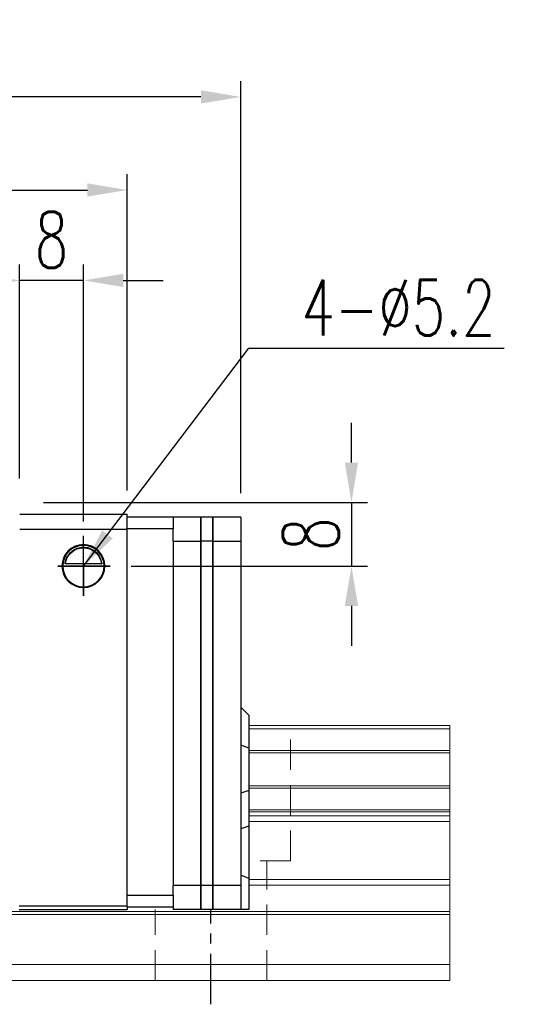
# Model space of a CAD drawing. Header units: millimetres. Extents: x 782 to 1252, y 158 to 339.
# Tile 55 of 55: x 1188 to 1252, y 186 to 309. Entities that reach past the tile are written whole.
import ezdxf

# ---------------------------------------------------------------- set-up
doc = ezdxf.new("R2010")
doc.units = ezdxf.units.MM
doc.header["$PDSIZE"] = -1
for name, pattern in [('CENTER', [10.16, 6.35, -1.27, 1.27, -1.27]), ('DASHED', [0.75, 0.5, -0.25]), ('HIDDEN', [1.905, 1.27, -0.635])]:
    doc.linetypes.add(name, pattern=pattern)
for name, color, linetype in [('2', 7, 'Continuous'), ('CL', 1, 'CENTER'), ('DIM', 4, 'Continuous'), ('HID', 2, 'DASHED'), ('OUT', 3, 'Continuous')]:
    doc.layers.add(name, color=color, linetype=linetype)
doc.styles.add('DIM-7', font='SIMPLEX.shx', dxfattribs={"width": 0.7, "bigfont": 'chineset.shx'})
doc.dimstyles.new('CNS', dxfattribs={"dimtxt": 3.5, "dimasz": 2.5, "dimexe": 1, "dimexo": 1.5, "dimgap": 0.09, "dimtad": 0, "dimdsep": 46, "dimtxsty": 'DIM-7', "dimcen": 0.09, "dimclrd": 1, "dimclre": 1, "dimclrt": 4, "dimadec": 0, "dimazin": 0, "dimtfac": 1, "dimtix": 1, "dimtmove": 2, "dimatfit": 3, "dimfxl": 1, "dimtvp": 0.971429, "dimtolj": 1, "dimarcsym": 0})

# ---------------------------------------------------------------- blocks, each defined once
blk = doc.blocks.new('*D24')
at = {"color": 7, "lineweight": -2}
for p, q in [((1069.88, 249.81), (1069.88, 301.55)), ((1215.88, 249.81), (1215.88, 301.55)), ((1210.88, 299.55), (1074.88, 299.55))]:
    blk.add_line(p, q, dxfattribs=at)
at = {"color": 7}
for points in [[(1074.88, 300.39), (1074.88, 298.72), (1069.88, 299.55)], [(1210.88, 300.39), (1210.88, 298.72), (1215.88, 299.55)]]:
    blk.add_solid(points, dxfattribs=at)
at = {"layer": 'DEFPOINTS', "color": 0}
for p in [(1069.88, 299.55), (1069.88, 246.81), (1215.88, 246.81)]:
    blk.add_point(p, dxfattribs=at)
at = {"color": 7, "insert": (1142.88, 304.65), "char_height": 7, "attachment_point": 5, "style": 'DIM-7'}
blk.add_mtext('\\A1;146', dxfattribs=at)
blk = doc.blocks.new('*D25')
at = {"color": 7, "lineweight": -2}
for p, q in [((1188.13, 251.66), (1188.13, 278.52)), ((1196.13, 246.26), (1196.13, 278.52)), ((1183.13, 276.52), (1178.13, 276.52)), ((1196.13, 276.52), (1188.13, 276.52)), ((1201.13, 276.52), (1206.13, 276.52))]:
    blk.add_line(p, q, dxfattribs=at)
at = {"color": 7}
for points in [[(1183.13, 277.35), (1183.13, 275.69), (1188.13, 276.52)], [(1201.13, 277.35), (1201.13, 275.69), (1196.13, 276.52)]]:
    blk.add_solid(points, dxfattribs=at)
at = {"layer": 'DEFPOINTS', "color": 0}
for p in [(1188.13, 276.52), (1188.13, 248.66), (1196.13, 243.26)]:
    blk.add_point(p, dxfattribs=at)
at = {"color": 7, "insert": (1192.13, 281.62), "char_height": 7, "attachment_point": 5, "style": 'DIM-7'}
blk.add_mtext('\\A1;8', dxfattribs=at)
blk = doc.blocks.new('*D26')
at = {"color": 7, "lineweight": -2}
for p, q in [((1229.77, 253.66), (1229.77, 258.66)), ((1191.13, 248.66), (1231.77, 248.66)), ((1229.77, 248.66), (1229.77, 240.66)), ((1202.13, 240.66), (1231.77, 240.66)), ((1229.77, 235.66), (1229.77, 230.66))]:
    blk.add_line(p, q, dxfattribs=at)
at = {"color": 7}
for points in [[(1228.93, 253.66), (1230.6, 253.66), (1229.77, 248.66)], [(1228.93, 235.66), (1230.6, 235.66), (1229.77, 240.66)]]:
    blk.add_solid(points, dxfattribs=at)
at = {"layer": 'DEFPOINTS', "color": 0}
for p in [(1188.13, 248.66), (1199.13, 240.66), (1229.77, 240.66)]:
    blk.add_point(p, dxfattribs=at)
at = {"color": 7, "insert": (1224.67, 244.66), "char_height": 7, "attachment_point": 5, "rotation": 90, "style": 'DIM-7'}
blk.add_mtext('\\A1;8', dxfattribs=at)
blk = doc.blocks.new('*D32')
at = {"layer": 'DEFPOINTS', "color": 0}
for p in [(1201.63, 287.87), (1084.13, 247.16), (1201.63, 247.16)]:
    blk.add_point(p, dxfattribs=at)
at = {"layer": 'DIM', "color": 7, "lineweight": -2}
for p, q in [((1084.13, 250.16), (1084.13, 289.87)), ((1201.63, 250.16), (1201.63, 289.87)), ((1089.13, 287.87), (1196.63, 287.87))]:
    blk.add_line(p, q, dxfattribs=at)
at = {"layer": 'DIM', "color": 7}
for points in [[(1089.13, 288.71), (1089.13, 287.04), (1084.13, 287.87)], [(1196.63, 288.71), (1196.63, 287.04), (1201.63, 287.87)]]:
    blk.add_solid(points, dxfattribs=at)
at = {"layer": 'DIM', "color": 7, "insert": (1142.88, 292.97), "char_height": 7, "attachment_point": 5, "style": 'DIM-7'}
blk.add_mtext('\\A1;117.5', dxfattribs=at)

msp = doc.modelspace()

# ---------------------------------------------------------------- linework, layer by layer
at = {"layer": '2', "color": 0, "linetype": 'Continuous'}
for p, q in [((1188.134, 247.162), (1201.634, 247.162)), ((1201.634, 245.262), (1201.634, 247.162)), ((1201.634, 246.862), (1207.384, 246.862)), ((1207.384, 246.862), (1207.384, 245.362)), ((1210.884, 246.812), (1207.384, 246.812)), ((1212.384, 246.812), (1210.884, 246.812)), ((1210.884, 243.812), (1210.884, 246.812)), ((1210.884, 246.812), (1210.884, 243.812)), ((1212.384, 243.812), (1212.384, 246.812)), ((1212.384, 246.812), (1212.384, 243.812)), ((1215.884, 246.812), (1212.384, 246.812)), ((1215.884, 246.812), (1215.884, 243.812)), ((1201.634, 245.262), (1188.134, 245.262)), ((1207.384, 245.362), (1201.634, 245.362)), ((1201.634, 197.962), (1201.634, 245.262)), ((1207.384, 243.811), (1207.384, 245.362)), ((1207.384, 243.862), (1207.384, 243.812)), ((1207.384, 243.812), (1207.384, 200.562)), ((1207.384, 243.812), (1210.884, 243.812)), ((1212.384, 243.812), (1210.884, 243.812)), ((1210.884, 200.562), (1210.884, 243.812)), ((1210.884, 243.812), (1210.884, 200.562)), ((1212.384, 200.562), (1212.384, 243.812)), ((1212.384, 243.812), (1212.384, 200.562)), ((1212.384, 243.812), (1215.884, 243.812)), ((1215.884, 243.812), (1215.884, 200.562)), ((1193.534, 240.662), (1198.734, 240.662)), ((1198.442, 240.937), (1193.825, 240.937)), ((1198.414, 240.962), (1193.853, 240.962)), ((1216.884, 221.962), (1215.884, 222.962)), ((1216.884, 221.962), (1216.884, 217.814)), ((1216.884, 217.814), (1215.884, 218.178)), ((1216.884, 217.814), (1216.884, 212.509)), ((1216.884, 212.509), (1215.884, 212.146)), ((1216.884, 212.509), (1216.884, 208.04)), ((1216.884, 208.04), (1215.884, 207.676)), ((1216.884, 208.04), (1216.884, 201.45)), ((1216.884, 201.45), (1215.884, 201.865)), ((1216.884, 201.45), (1216.884, 197.562)), ((1207.384, 199.362), (1207.384, 200.562)), ((1207.384, 200.562), (1207.384, 200.512)), ((1210.884, 200.562), (1207.384, 200.562)), ((1212.384, 200.562), (1210.884, 200.562)), ((1210.884, 197.562), (1210.884, 200.562)), ((1210.884, 200.562), (1210.884, 197.562)), ((1212.384, 197.562), (1212.384, 200.562)), ((1215.884, 200.562), (1212.384, 200.562)), ((1212.384, 200.562), (1212.384, 197.562)), ((1215.884, 200.562), (1215.884, 197.562)), ((1201.634, 199.362), (1207.384, 199.362)), ((1207.384, 199.362), (1207.384, 197.862)), ((1201.634, 197.962), (1188.054, 197.962)), ((1201.634, 197.962), (1201.634, 197.562)), ((1207.384, 197.862), (1201.634, 197.862)), ((1207.384, 197.862), (1207.384, 197.562)), ((1188.054, 197.562), (1201.634, 197.562)), ((1210.884, 197.562), (1207.384, 197.562)), ((1212.384, 197.562), (1210.884, 197.562)), ((1215.884, 197.562), (1212.384, 197.562)), ((1216.884, 197.562), (1215.884, 197.562))]:
    msp.add_line(p, q, dxfattribs=at)
for radius, start, end in [(2.7, 90, 270), (2.6, 90, 270), (2.7, 270, 90), (2.6, 270, 90)]:
    msp.add_arc((1196.134, 240.662), radius, start, end, dxfattribs=at)
at = {"layer": '2', "color": 0, "linetype": 'Continuous', "extrusion": (0, 0, -1)}
for start, end in [(7.49472, 90), (90, 172.50528)]:
    msp.add_arc((-1196.134, 240.662), 2.3, start, end, dxfattribs=at)
at = {"layer": '2', "color": 0, "linetype": 'Continuous'}
for points, knots in [([(1193.825, 240.937), (1193.851, 241.169), (1193.913, 241.396), (1194.085, 241.802), (1194.196, 241.986), (1194.513, 242.387), (1194.74, 242.582), (1195.16, 242.827), (1195.341, 242.905), (1195.655, 242.992), (1195.776, 243.016), (1195.979, 243.037), (1196.056, 243.042), (1196.134, 243.042)], [0, 0, 0, 0, 0.187135, 0.187135, 0.3722972, 0.3722972, 0.651232, 0.651232, 0.8354912, 0.8354912, 0.9393137, 0.9393137, 1, 1, 1, 1]), ([(1196.134, 243.042), (1196.26, 243.042), (1196.387, 243.03), (1196.682, 242.98), (1196.846, 242.93), (1197.285, 242.747), (1197.541, 242.575), (1197.932, 242.181), (1198.085, 241.974), (1198.296, 241.554), (1198.369, 241.347), (1198.425, 241.067), (1198.435, 241.002), (1198.442, 240.937)], [0, 0, 0, 0, 0.0998047, 0.0998047, 0.2515472, 0.2515472, 0.5439535, 0.5439535, 0.7699851, 0.7699851, 0.9482847, 0.9482847, 1, 1, 1, 1])]:
    msp.add_open_spline(points, degree=3, knots=knots, dxfattribs=at)
for points in [[(1193.825, 240.937), (1193.834, 240.945), (1193.844, 240.953), (1193.853, 240.962)], [(1198.414, 240.962), (1198.423, 240.953), (1198.433, 240.945), (1198.442, 240.937)]]:
    msp.add_open_spline(points, degree=3, dxfattribs=at)
at = {"layer": 'CL', "color": 0}
msp.add_line((1212.134, 185.662), (1212.134, 197.562), dxfattribs=at)
at = {"layer": 'DIM', "color": 0}
for p, q in [((1196.134, 236.918), (1196.134, 244.482)), ((1199.471, 240.662), (1192.915, 240.662)), ((1192.915, 240.662), (1196.134, 240.662)), ((1196.134, 240.662), (1199.471, 240.662)), ((1196.134, 240.662), (1196.134, 236.918))]:
    msp.add_line(p, q, dxfattribs=at)
at = {"layer": 'HID', "color": 0, "linetype": 'HIDDEN', "lineweight": 0, "ltscale": 3}
for p, q in [((1222.134, 203.662), (1222.134, 220.662)), ((1222.134, 203.662), (1216.884, 203.662)), ((1219.134, 188.662), (1219.134, 203.662)), ((1205.134, 188.662), (1205.134, 197.562))]:
    msp.add_line(p, q, dxfattribs=at)
at = {"layer": 'OUT', "color": 0, "linetype": 'Continuous', "lineweight": 15}
for p, q in [((1216.884, 220.662), (1242.134, 220.662)), ((1216.884, 220.237), (1242.134, 220.237)), ((1242.134, 220.237), (1242.134, 220.662)), ((1242.134, 217.526), (1242.134, 220.237)), ((1216.884, 217.526), (1242.134, 217.526)), ((1242.134, 217.232), (1242.134, 217.526)), ((1216.884, 217.232), (1242.134, 217.232)), ((1242.134, 213.092), (1242.134, 217.232)), ((1216.884, 213.092), (1242.134, 213.092)), ((1216.884, 212.798), (1242.134, 212.798)), ((1242.134, 212.798), (1242.134, 213.092)), ((1242.134, 210.087), (1242.134, 212.798)), ((1216.884, 210.087), (1242.134, 210.087)), ((1216.884, 209.808), (1242.134, 209.808)), ((1216.884, 209.308), (1242.134, 209.308)), ((1242.134, 209.808), (1242.134, 210.087)), ((1242.134, 209.308), (1242.134, 209.808)), ((1242.134, 208.6), (1242.134, 209.308)), ((1216.884, 208.6), (1242.134, 208.6)), ((1242.134, 201.326), (1242.134, 208.6)), ((1216.884, 201.326), (1242.134, 201.326)), ((1216.884, 200.619), (1242.134, 200.619)), ((1242.134, 200.619), (1242.134, 201.326)), ((1242.134, 197.308), (1242.134, 200.619)), ((1035.875, 197.308), (1242.134, 197.308)), ((1036.096, 196.955), (1242.134, 196.955)), ((1242.134, 196.955), (1242.134, 197.308)), ((1242.134, 190.662), (1242.134, 196.955)), ((1037.737, 190.662), (1242.134, 190.662)), ((1242.134, 188.662), (1242.134, 190.662)), ((982.134, 188.662), (1242.134, 188.662))]:
    msp.add_line(p, q, dxfattribs=at)

# ---------------------------------------------------------------- texts
at = {"layer": 'DIM', "color": 0, "insert": (1223.486, 269.605), "char_height": 7, "attachment_point": 7, "style": 'DIM-7'}
msp.add_mtext('\\A1;4-%%C5.2', dxfattribs=at)

# ---------------------------------------------------------------- dimensions: what is measured, and where the dimension line sits
at = {"color": 0}
for base, p1, p2, picture, middle in [((1069.884, 299.553), (1215.884, 246.812), (1069.884, 246.812), '*D24', (1142.884, 304.653)), ((1188.134, 276.52), (1196.134, 243.262), (1188.134, 248.662), '*D25', (1192.134, 281.62))]:
    dim = msp.add_linear_dim(base=base, p1=p1, p2=p2, dimstyle='CNS', override={"dimscale": 2, "dimgap": 0.8, "dimtad": 1, "dimclrd": 7, "dimclre": 7, "dimclrt": 7, "dimadec": 2, "dimazin": 2, "dimtmove": 1}, dxfattribs=at)
    dim.commit()
    dim.dimension.update_dxf_attribs({"geometry": picture, "text_midpoint": middle})
dim = msp.add_linear_dim(base=(1229.766, 240.662), p1=(1188.134, 248.662), p2=(1199.134, 240.662), angle=90, dimstyle='CNS', override={"dimscale": 2, "dimgap": 0.8, "dimtad": 1, "dimclrd": 7, "dimclre": 7, "dimclrt": 7, "dimadec": 2, "dimazin": 2, "dimtmove": 1}, dxfattribs=at)
dim.commit()
dim.dimension.update_dxf_attribs({"geometry": '*D26', "text_midpoint": (1224.666, 244.662)})
at = {"layer": 'DIM', "color": 0}
dim = msp.add_linear_dim(base=(1201.634, 287.874), p1=(1084.134, 247.162), p2=(1201.634, 247.162), dimstyle='CNS', override={"dimscale": 2, "dimgap": 0.8, "dimtad": 1, "dimclrd": 7, "dimclre": 7, "dimclrt": 7, "dimtmove": 1}, dxfattribs=at)
dim.commit()
dim.dimension.update_dxf_attribs({"geometry": '*D32', "text_midpoint": (1142.884, 292.974)})

# ---------------------------------------------------------------- leaders
at = {"layer": 'DIM', "color": 0, "annotation_type": 0, "has_hookline": 1, "hookline_direction": 0, "text_width": 25.433}
msp.add_leader([(1196.134, 240.662), (1216.886, 268.005), (1221.886, 268.005)], dimstyle='CNS', override={"dimscale": 2, "dimgap": 0.8, "dimtad": 1, "dimclrd": 7, "dimclre": 4, "dimtmove": 1}, dxfattribs=at)

doc.saveas('drawing.dxf')
